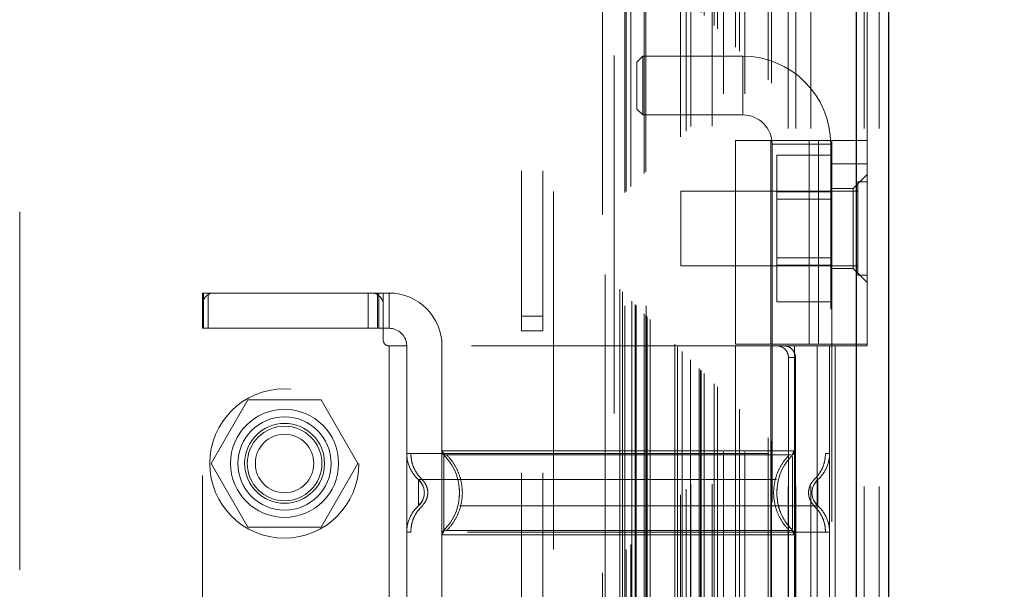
# Model space of a CAD drawing. Header units: inches. Extents: x 0.2 to 10.8, y 0.2 to 8.2.
# Tile 99 of 112: x 9.277 to 9.552, y 3.641 to 3.8. Entities that reach past the tile are written whole.
import ezdxf

# ---------------------------------------------------------------- set-up
doc = ezdxf.new("R2010")
doc.units = ezdxf.units.IN
doc.header["$MEASUREMENT"] = 0
doc.linetypes.add('HIDDEN', pattern=[0.075, 0.05, -0.025])
doc.layers.add('DIMENSIONS', color=140, linetype='Continuous')
doc.styles.add('SLDTEXTSTYLE0', font='TXT', dxfattribs={"width": 0.7})
doc.dimstyles.new('SLDDIMSTYLE0', dxfattribs={"dimtxt": 0.084961, "dimasz": 0.13, "dimexe": 0, "dimexo": 0.0625, "dimgap": 0.02124, "dimtad": 0, "dimtih": 1, "dimtoh": 1, "dimlfac": 12, "dimrnd": 1e-09, "dimzin": 12, "dimdsep": 46, "dimtxsty": 'SLDTEXTSTYLE0', "dimsah": 1, "dimcen": 0.09, "dimadec": 0, "dimazin": 3, "dimtfac": 1, "dimtofl": 0, "dimtmove": 0, "dimatfit": 3, "dimfxl": 0, "dimfrac": 2, "dimtolj": 1, "dimtzin": 12, "dimarcsym": 0})

# ---------------------------------------------------------------- blocks, each defined once
blk = doc.blocks.new('_D_25')
at = {"layer": 'DIMENSIONS'}
for p, q in [((9.56366, 5.41599), (9.9562, 5.41599)), ((9.8312, 5.41599), (9.8312, 4.49475)), ((9.66963, 4.3407), (9.6411, 4.3407)), ((9.6411, 4.3407), (9.6411, 4.20567)), ((9.99278, 4.3407), (10.02131, 4.3407)), ((10.02131, 4.3407), (10.02131, 4.20567)), ((9.6411, 4.20567), (9.66963, 4.20567)), ((10.02131, 4.20567), (9.99278, 4.20567)), ((9.8312, 3.16375), (9.8312, 4.18665)), ((9.56366, 3.16375), (9.9562, 3.16375))]:
    blk.add_line(p, q, dxfattribs=at)
for points in [[(9.8312, 5.41599), (9.8112, 5.28599), (9.8512, 5.28599)], [(9.8312, 3.16375), (9.8512, 3.29375), (9.8112, 3.29375)]]:
    blk.add_solid(points, dxfattribs=at)
at = {"layer": 'DIMENSIONS', "char_height": 0.083333, "attachment_point": 1, "style": 'SLDTEXTSTYLE0'}
for s, insert in [('27.03', (9.66963, 4.46714)), ('686.5', (9.66963, 4.31309))]:
    blk.add_mtext(s, dxfattribs=dict(at, insert=insert))

msp = doc.modelspace()

# ---------------------------------------------------------------- linework, layer by layer
at = {"color": 7, "linetype": 'Continuous', "lineweight": 25}
for p, q in [((9.5106649, 3.1697457), (9.5106649, 5.4109271)), ((9.5196649, 5.4091582), (9.5196649, 3.1697457))]:
    msp.add_line(p, q, dxfattribs=at)
at = {"color": 7, "linetype": 'HIDDEN', "lineweight": 18}
for p, q in [((9.5106649, 3.1697457), (9.5106649, 5.4109271)), ((9.5136649, 5.4091582), (9.5136649, 3.1697457)), ((9.5127862, 3.1697457), (9.5127862, 5.1143949)), ((9.5170288, 3.1697457), (9.5170288, 5.1143949)), ((9.4915889, 3.1697457), (9.4915889, 5.1051624)), ((9.4915889, 3.1697457), (9.4915889, 5.1051624)), ((9.4937102, 3.1697457), (9.4937102, 5.1054213)), ((9.4979529, 3.1697457), (9.4979529, 5.1054213)), ((9.486043, 3.1833798), (9.486043, 5.0919286)), ((9.4869669, 3.1824654), (9.4869669, 5.0928402)), ((9.4769066, 3.1925161), (9.4769066, 5.0827923)), ((9.4780398, 3.1913829), (9.4780398, 5.0839255)), ((9.471838, 3.1975848), (9.471838, 5.0777236)), ((9.4735402, 5.0794582), (9.4735402, 3.1958502)), ((9.479449, 5.0794582), (9.479449, 3.1958502)), ((9.4709329, 3.198488), (9.4709329, 5.076818)), ((9.4667174, 3.2027079), (9.4667174, 5.0726122)), ((9.4671246, 3.2022981), (9.4671246, 5.0730103)), ((9.4672743, 3.2021485), (9.4672743, 5.0731599)), ((9.4680883, 3.2013345), (9.4680883, 5.0739739)), ((9.4630966, 5.0689783), (9.4630966, 3.2063292)), ((9.4642909, 3.2051319), (9.4642909, 5.0701765)), ((9.4644248, 5.0703141), (9.4644248, 3.2049958)), ((9.4644557, 5.0703737), (9.4644557, 3.2049347)), ((9.4703645, 5.0703737), (9.4703645, 3.2049347)), ((9.4606695, 3.2087533), (9.4606695, 5.0665552)), ((9.4615012, 5.0674286), (9.4615012, 3.2078798)), ((9.4615012, 5.0674286), (9.4615012, 3.2078798)), ((9.4619719, 3.2074509), (9.4619719, 5.0678575)), ((9.4599388, 3.209484), (9.4599388, 5.0658244)), ((9.4518049, 3.2176179), (9.4518049, 5.0576905)), ((9.4518049, 5.0576905), (9.4518049, 3.2176179)), ((9.4520087, 3.2174318), (9.4520087, 5.0578795)), ((9.4522215, 3.2172012), (9.4522215, 5.0581072)), ((9.4530549, 3.2163679), (9.4530549, 5.0589405)), ((9.445949, 3.2201959), (9.445949, 5.0551125)), ((9.4490965, 3.2203262), (9.4490965, 5.0549822)), ((9.4490965, 3.2203262), (9.4490965, 5.0549822)), ((9.4513405, 5.0572314), (9.4513405, 3.2180648)), ((9.4513882, 3.2180345), (9.4513882, 5.0572739)), ((9.451949, 3.2201959), (9.451949, 5.0551125)), ((9.4476382, 5.0535239), (9.4476382, 3.2217845)), ((9.4479263, 3.2214964), (9.4479263, 5.053812)), ((9.4488556, 3.2205672), (9.4488556, 5.0547412)), ((9.4445353, 3.2248874), (9.4445353, 5.050421)), ((9.4453084, 3.2241144), (9.4453084, 5.051194)), ((9.4460156, 5.0519193), (9.4460156, 3.2233876)), ((9.4397164, 5.0456198), (9.4397164, 3.2297091)), ((9.4404448, 3.2289779), (9.4404448, 5.0463305)), ((9.4260815, 3.2521624), (9.4260815, 5.0230791)), ((9.4260815, 3.2521624), (9.4260815, 5.0230791)), ((9.442949, 3.2901959), (9.442949, 4.9851125)), ((9.442949, 3.2901959), (9.442949, 4.9851125)), ((9.276949, 3.4464459), (9.276949, 4.8288625)), ((9.4170815, 4.5579541), (9.4170815, 3.7173707)), ((9.4230815, 4.5579541), (9.4230815, 3.7173707)), ((9.4510008, 3.7899564), (9.4493604, 3.7883159)), ((9.4510008, 3.7817543), (9.4510008, 3.7899564)), ((9.478888, 3.7899564), (9.4510008, 3.7899564)), ((9.478888, 3.7735522), (9.478888, 3.7899564)), ((9.4493604, 3.7817543), (9.4493604, 3.7883159)), ((9.4493604, 3.7751926), (9.4493604, 3.7817543)), ((9.4510008, 3.7735522), (9.4510008, 3.7817543)), ((9.4493604, 3.7751926), (9.4510008, 3.7735522)), ((9.4510008, 3.7735522), (9.478888, 3.7735522)), ((9.4769195, 3.7664524), (9.5000474, 3.7664524)), ((9.4769195, 3.7664524), (9.4769195, 3.7095299)), ((9.486762, 3.7664524), (9.486762, 3.7095299)), ((9.5034943, 3.7653501), (9.4870901, 3.7653501)), ((9.4870901, 3.7653501), (9.4870901, 3.5192871)), ((9.4974999, 3.7664524), (9.4974999, 3.7095299)), ((9.5000474, 3.7095299), (9.5000474, 3.7664524)), ((9.5000474, 3.7664524), (9.5038224, 3.7664524)), ((9.5034943, 3.5192871), (9.5034943, 3.7653501)), ((9.5136649, 3.7664524), (9.5038224, 3.7664524)), ((9.5038224, 3.7598908), (9.5038224, 3.7664524)), ((9.5038224, 3.762325), (9.4884057, 3.762325)), ((9.4884057, 3.762325), (9.4884057, 3.752077)), ((9.5136649, 3.7598908), (9.5038224, 3.7598908)), ((9.5038224, 3.7598908), (9.5038224, 3.5269511)), ((9.5136649, 3.756938), (9.5097279, 3.753001)), ((9.5110607, 3.7548499), (9.5110607, 3.7288082)), ((9.5136649, 3.7548499), (9.5110607, 3.7548499)), ((9.4615815, 3.7522457), (9.4615815, 3.7314124)), ((9.5110607, 3.7522457), (9.4615815, 3.7522457)), ((9.5038224, 3.752077), (9.4884057, 3.752077)), ((9.4884057, 3.752077), (9.4884057, 3.7315811)), ((9.5097279, 3.753001), (9.5038224, 3.753001)), ((9.5097279, 3.7306913), (9.5097279, 3.753001)), ((9.5038224, 3.7499916), (9.4884057, 3.7499916)), ((9.4884057, 3.7336666), (9.5038224, 3.7336666)), ((9.4615815, 3.7314124), (9.5110607, 3.7314124)), ((9.5038224, 3.7315811), (9.4884057, 3.7315811)), ((9.4884057, 3.7315811), (9.4884057, 3.7213331)), ((9.5038224, 3.7306913), (9.5097279, 3.7306913)), ((9.5097279, 3.7306913), (9.5136649, 3.7267543)), ((9.5110607, 3.7288082), (9.5136649, 3.7288082)), ((9.3279693, 3.713959), (9.3279693, 3.7238015)), ((9.3279693, 3.7238015), (9.3283261, 3.7238015)), ((9.3283261, 3.713959), (9.3283261, 3.7238015)), ((9.3743011, 3.7238015), (9.3283261, 3.7238015)), ((9.3296098, 3.713959), (9.3296098, 3.7238015)), ((9.3743011, 3.7238015), (9.3772252, 3.7238015)), ((9.3743011, 3.713959), (9.3743011, 3.7238015)), ((9.3768538, 3.713959), (9.3768538, 3.7238015)), ((9.3772252, 3.713959), (9.3772252, 3.7238015)), ((9.3801347, 3.7238015), (9.3772252, 3.7238015)), ((9.3784943, 3.7238015), (9.3784943, 3.713959)), ((9.3801347, 3.7238015), (9.3801347, 3.713959)), ((9.5038224, 3.7213331), (9.4884057, 3.7213331)), ((9.4170815, 3.7173707), (9.4230815, 3.7173707)), ((9.4170815, 3.7132041), (9.4170815, 3.7173707)), ((9.4230815, 3.7173707), (9.4230815, 3.7132041)), ((9.3283261, 3.713959), (9.3279693, 3.713959)), ((9.3279693, 3.5728829), (9.3279693, 3.713959)), ((9.3743011, 3.713959), (9.3283261, 3.713959)), ((9.3772252, 3.713959), (9.3743011, 3.713959)), ((9.3772252, 3.713959), (9.3801347, 3.713959)), ((9.3784943, 3.713959), (9.3784943, 3.7106782)), ((9.4230815, 3.7132041), (9.4170815, 3.7132041)), ((9.4170815, 3.5736207), (9.4170815, 3.7132041)), ((9.4230815, 3.5736207), (9.4230815, 3.7132041)), ((9.3801347, 3.7090377), (9.3801347, 3.5778041)), ((9.3801347, 3.7090377), (9.3801347, 3.5778041)), ((9.3850559, 3.7090377), (9.3801347, 3.7090377)), ((9.3850559, 3.7090377), (9.3850559, 3.679031)), ((9.5031662, 3.7090377), (9.3850559, 3.7090377)), ((9.3850559, 3.7090377), (9.3850559, 3.679031)), ((9.3948985, 3.7090377), (9.3948985, 3.6797417)), ((9.3948985, 3.7090377), (9.3948985, 3.6797417)), ((9.5000474, 3.7095299), (9.4769195, 3.7095299)), ((9.4769195, 3.7090377), (9.4769195, 3.5778041)), ((9.486762, 3.7090377), (9.486762, 3.5778041)), ((9.4933237, 3.7090377), (9.4933237, 3.6797417)), ((9.4933237, 3.7090377), (9.4933237, 3.6797417)), ((9.4996865, 3.7090377), (9.4996865, 3.5778041)), ((9.5038224, 3.7095299), (9.5000474, 3.7095299)), ((9.5031662, 3.7090377), (9.5031662, 3.679031)), ((9.5031662, 3.7090377), (9.5031662, 3.679031)), ((9.5047569, 3.7090377), (9.5031662, 3.7090377)), ((9.5038224, 3.7095299), (9.5136649, 3.7095299)), ((9.5047569, 3.7090377), (9.5047569, 3.5778041)), ((9.5136649, 3.7090377), (9.5047569, 3.7090377)), ((9.4916832, 3.7057569), (9.4916832, 3.581085)), ((9.4916832, 3.7057569), (9.4936166, 3.7057569)), ((9.4936166, 3.7057569), (9.4936166, 3.581085)), ((9.3304393, 3.6761959), (9.3406872, 3.6939459)), ((9.3406872, 3.6939459), (9.3611832, 3.6939459)), ((9.3611832, 3.6939459), (9.3714311, 3.6761959)), ((9.3850559, 3.6570235), (9.3850559, 3.679031)), ((9.3948985, 3.6563128), (9.3948985, 3.6797417)), ((9.4933237, 3.6797417), (9.4933237, 3.6563128)), ((9.5031662, 3.679031), (9.5031662, 3.6570235)), ((9.3406872, 3.6584459), (9.3304393, 3.6761959)), ((9.3714311, 3.6761959), (9.3611832, 3.6584459)), ((9.389949, 3.6685421), (9.3898898, 3.6688312)), ((9.3996656, 3.6695388), (9.3998153, 3.6680272)), ((9.4884068, 3.6680272), (9.4885565, 3.6695388)), ((9.498335, 3.6688444), (9.4982731, 3.6685421)), ((9.3898898, 3.6672233), (9.389949, 3.6675124)), ((9.3998153, 3.6680272), (9.3996656, 3.6665156)), ((9.4982731, 3.6675124), (9.498335, 3.6672101)), ((9.3611832, 3.6584459), (9.3406872, 3.6584459)), ((9.3850559, 3.6570235), (9.3850559, 3.6298184)), ((9.3948985, 3.6563128), (9.3948985, 3.6305291)), ((9.4933237, 3.6563128), (9.4933237, 3.6305291)), ((9.5031662, 3.6570235), (9.5031662, 3.6298184))]:
    msp.add_line(p, q, dxfattribs=at)
for centre, radius in [((9.3508657, 3.6761959), 0.0208333), ((9.3509352, 3.6762293), 0.0150919), ((9.3509352, 3.6761959), 0.0130208), ((9.3509352, 3.6762293), 0.0111549), ((9.3509352, 3.6761959), 0.0104167), ((9.3509352, 3.6761959), 0.0081625)]:
    msp.add_circle(centre, radius, dxfattribs=at)
for centre, radius, start, end in [((9.478888, 3.7653501), 0.0246063, 0, 90), ((9.478888, 3.7653501), 0.0082021, 0, 90), ((9.3312502, 3.7205207), 0.0032808, 90, 180), ((9.3752134, 3.7205207), 0.0032808, 0, 90), ((9.3801347, 3.7090377), 0.0147638, 0, 90), ((9.3801347, 3.7090377), 0.0049213, 0, 90), ((9.3801347, 3.7106782), 0.0016404, 180, 270)]:
    msp.add_arc(centre, radius, start, end, dxfattribs=at)
for points, knots in [([(9.4462914, 5.0521759), (9.4462988, 5.0500342), (9.4463197, 5.0439548), (9.4463372, 5.032919), (9.4463484, 5.0181734), (9.4463492, 5.0010318), (9.4463442, 4.9765166), (9.4463395, 4.9460813), (9.4463441, 4.9007059), (9.446342, 4.8463923), (9.4463432, 4.7278686), (9.4463422, 4.4949404), (9.4463426, 4.107075), (9.4463432, 3.7658216), (9.4463422, 3.53087), (9.4463441, 3.4428776), (9.4463392, 3.3767449), (9.4463428, 3.3323296), (9.4463481, 3.3098871), (9.4463489, 3.2886431), (9.4463378, 3.2699008), (9.4463122, 3.254294), (9.446277, 3.2417345), (9.4462385, 3.2317966), (9.4462089, 3.2259174), (9.4461971, 3.2233034), (9.4461967, 3.2232248)], [0, 0, 0, 0, 0.00351301, 0.00997212, 0.01810181, 0.02770006, 0.03808914, 0.05831368, 0.07762261, 0.11251755, 0.14740331, 0.27203504, 0.49458566, 0.78361212, 0.8317871, 0.87997271, 0.92794446, 0.94026351, 0.95282623, 0.96475661, 0.97510956, 0.98356894, 0.99035635, 0.99571072, 0.99987107, 1, 1, 1, 1]), ([(9.4916832, 3.7057569), (9.4916832, 3.7061916), (9.491599, 3.7066181), (9.4912753, 3.7074144), (9.491036, 3.7077791), (9.4904464, 3.7083843), (9.4900918, 3.7086279), (9.4893361, 3.7089527), (9.4889284, 3.7090377), (9.4885243, 3.7090377)], [0, 0, 0, 0, 0.25, 0.25, 0.5, 0.5, 0.75, 0.75, 1, 1, 1, 1]), ([(9.4905286, 3.7090377), (9.4908935, 3.7090377), (9.4912729, 3.7089619), (9.4920082, 3.7086473), (9.4923601, 3.708408), (9.4929538, 3.7078034), (9.4931988, 3.7074342), (9.4935285, 3.7066337), (9.4936166, 3.7061971), (9.4936166, 3.7057569)], [0, 0, 0, 0, 0.25, 0.25, 0.5, 0.5, 0.75, 0.75, 1, 1, 1, 1]), ([(9.3850542, 3.679031), (9.38505, 3.6776915), (9.3856326, 3.6748829), (9.3873397, 3.6725778), (9.388342, 3.6716886)], [0.052118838, 0.052118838, 0.052118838, 0.052118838, 0.500001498, 0.948006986, 0.948006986, 0.948006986, 0.948006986]), ([(9.3850559, 3.679031), (9.3850641, 3.679031), (9.3850722, 3.679031), (9.3861959, 3.679031), (9.3861985, 3.679031)], [0, 0, 0, 0, 0.99768743, 1, 1, 1, 1]), ([(9.3861963, 3.679031), (9.3862375, 3.6783437), (9.3863208, 3.676954), (9.3869896, 3.6749589), (9.3880123, 3.6731272), (9.3889778, 3.6721437), (9.3894551, 3.6716574)], [0, 0, 0, 0, 0.24733847, 0.50013426, 0.75287024, 1, 1, 1, 1]), ([(9.3861985, 3.679031), (9.387166, 3.679031), (9.3891033, 3.679031), (9.394719, 3.679031), (9.4020764, 3.679031), (9.4110922, 3.679031), (9.4213655, 3.679031), (9.4325158, 3.679031), (9.4441111, 3.679031), (9.4557063, 3.679031), (9.4668567, 3.679031), (9.4771299, 3.679031), (9.4861457, 3.679031), (9.4935032, 3.679031), (9.4991188, 3.679031), (9.5010561, 3.679031), (9.5020237, 3.679031)], [0, 0, 0, 0, 0.07128661, 0.14273884, 0.21419107, 0.2856433, 0.35709553, 0.42854776, 0.49999999, 0.57145221, 0.64290444, 0.71435667, 0.7858089, 0.85726113, 0.92871336, 1, 1, 1, 1]), ([(9.3948984, 3.6797417), (9.3948861, 3.6797417), (9.3979089, 3.6797417), (9.4093191, 3.6797417), (9.4247872, 3.6797417), (9.4441111, 3.6797417), (9.4634349, 3.6797417), (9.4789031, 3.6797417), (9.4903132, 3.6797417), (9.4933361, 3.6797417), (9.4933238, 3.6797417)], [4.71239975, 4.71239975, 4.71239975, 4.71239975, 5.17054869, 5.49779793, 5.89049701, 6.2831961, 6.67589519, 7.06859428, 7.39584352, 7.85399245, 7.85399245, 7.85399245, 7.85399245]), ([(9.3951362, 3.6797493), (9.3951415, 3.6796404), (9.3951523, 3.6794203), (9.3952557, 3.6791038), (9.395408, 3.6788079), (9.3955567, 3.678646), (9.3956303, 3.6785659)], [0, 0, 0, 0, 0.24752197, 0.49999667, 0.75247308, 1, 1, 1, 1]), ([(9.3953896, 3.6574833), (9.3953896, 3.6574555), (9.3953896, 3.6592051), (9.3953896, 3.6638876), (9.3953896, 3.6680272), (9.3953896, 3.6721668), (9.3953896, 3.6768494), (9.3953896, 3.6785989), (9.3953896, 3.6785712)], [3.14159265, 3.14159265, 3.14159265, 3.14159265, 3.92699082, 4.3196899, 4.71238898, 5.10508806, 5.49778714, 6.28318531, 6.28318531, 6.28318531, 6.28318531]), ([(9.3953896, 3.6785712), (9.3955717, 3.6785712), (9.395936, 3.6785712), (9.3988307, 3.6785713), (9.4033351, 3.6785713), (9.409439, 3.6785713), (9.4168723, 3.6785714), (9.4253452, 3.6785714), (9.4345458, 3.6785715), (9.444111, 3.6785715), (9.4536761, 3.6785715), (9.4628766, 3.6785716), (9.4713503, 3.6785716), (9.4787807, 3.6785717), (9.484898, 3.6785717), (9.489352, 3.6785717), (9.4919159, 3.6785718), (9.4922499, 3.6785718), (9.4923607, 3.6785718)], [0, 0, 0, 0, 0.06452972, 0.12906022, 0.19358965, 0.25812213, 0.32265409, 0.38717856, 0.45170728, 0.51623732, 0.58076883, 0.64529575, 0.70982228, 0.77435378, 0.83888782, 0.90341673, 0.96794839, 1, 1, 1, 1]), ([(9.3953896, 3.6574833), (9.3982044, 3.6602148), (9.4014239, 3.6680272), (9.3982044, 3.6758397), (9.3953896, 3.6785712)], [0.027131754, 0.027131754, 0.027131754, 0.027131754, 0.5, 0.972868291, 0.972868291, 0.972868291, 0.972868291]), ([(9.3961392, 3.6786694), (9.3968025, 3.6779417), (9.398129, 3.6764865), (9.3995066, 3.6738374), (9.4003856, 3.6709962), (9.4006878, 3.6680272), (9.4003856, 3.6650583), (9.3995066, 3.6622171), (9.398129, 3.659568), (9.3968025, 3.6581128), (9.3961392, 3.657385)], [0, 0, 0, 0, 0.12508567, 0.25012622, 0.37515537, 0.5, 0.62484463, 0.74987378, 0.87491433, 1, 1, 1, 1]), ([(9.4919778, 3.657385), (9.4913159, 3.6581128), (9.4899924, 3.659568), (9.4886178, 3.6622171), (9.4877407, 3.6650583), (9.4874392, 3.6680272), (9.4877407, 3.6709962), (9.4886178, 3.6738374), (9.4899924, 3.6764865), (9.4913159, 3.6779417), (9.4919778, 3.6786694)], [0, 0, 0, 0, 0.12508578, 0.25012636, 0.37515546, 0.5, 0.62484454, 0.74987364, 0.87491422, 1, 1, 1, 1]), ([(9.4925918, 3.6785659), (9.4926654, 3.678646), (9.4928142, 3.6788079), (9.4929665, 3.6791038), (9.4930699, 3.6794203), (9.4930806, 3.6796404), (9.4930859, 3.6797493)], [0, 0, 0, 0, 0.24752692, 0.50000333, 0.75247803, 1, 1, 1, 1]), ([(9.4928325, 3.6781488), (9.4928325, 3.6780562), (9.4928325, 3.6777679), (9.4928325, 3.6756232), (9.4928325, 3.6721807), (9.4928325, 3.6680272), (9.4928325, 3.6638737), (9.4928325, 3.6604313), (9.4928325, 3.6582866), (9.4928325, 3.6579983), (9.4928325, 3.6579056)], [0, 0, 0, 0, 0.06819173, 0.21212782, 0.35606391, 0.5, 0.64393609, 0.78787218, 0.93180827, 1, 1, 1, 1]), ([(9.498767, 3.6716574), (9.4992443, 3.6721437), (9.5002098, 3.6731272), (9.5012325, 3.6749589), (9.5019013, 3.676954), (9.5019847, 3.6783437), (9.5020259, 3.679031)], [0, 0, 0, 0, 0.24712976, 0.49986574, 0.75266153, 1, 1, 1, 1]), ([(9.5031662, 3.679031), (9.5031662, 3.67765), (9.5028713, 3.6762696), (9.5017426, 3.6737487), (9.5009095, 3.6726093), (9.4998793, 3.6716895)], [0, 0, 0, 0, 0.5, 0.5, 1, 1, 1, 1]), ([(9.5020237, 3.679031), (9.5020263, 3.679031), (9.5031499, 3.679031), (9.5031581, 3.679031), (9.5031662, 3.679031)], [0, 0, 0, 0, 0.00231217, 1, 1, 1, 1]), ([(9.388342, 3.6716886), (9.3883325, 3.6716886), (9.3916112, 3.6716886), (9.4042882, 3.6716886), (9.4219507, 3.6716886), (9.4441111, 3.6716886), (9.4662714, 3.6716886), (9.483934, 3.6716886), (9.4966109, 3.6716886), (9.4998896, 3.6716886), (9.4998801, 3.6716886)], [4.71241411, 4.71241411, 4.71241411, 4.71241411, 5.15721613, 5.48839216, 5.88580339, 6.28321463, 6.68062587, 7.0780371, 7.40921314, 7.85401516, 7.85401516, 7.85401516, 7.85401516]), ([(9.3883428, 3.6646533), (9.3883428, 3.664885), (9.3883428, 3.665351), (9.3883428, 3.6665959), (9.3883428, 3.668025), (9.3883428, 3.6694675), (9.3883428, 3.6706773), (9.3883428, 3.6715244), (9.3883428, 3.6716344), (9.3883428, 3.6716895)], [0, 0, 0, 0, 0.14137991, 0.28448325, 0.4275866, 0.57068995, 0.7137933, 0.85689665, 1, 1, 1, 1]), ([(9.3892912, 3.6717215), (9.3895336, 3.6714756), (9.3900188, 3.6709833), (9.3905281, 3.6700652), (9.3908561, 3.6690716), (9.3909704, 3.6680272), (9.3908561, 3.6669828), (9.3905281, 3.6659892), (9.3900188, 3.6650711), (9.3895336, 3.6645788), (9.3892912, 3.664333)], [0, 0, 0, 0, 0.12483229, 0.24993898, 0.37510563, 0.5, 0.62489437, 0.75006102, 0.87516771, 1, 1, 1, 1]), ([(9.498931, 3.664333), (9.4986886, 3.6645788), (9.4982033, 3.6650711), (9.497694, 3.6659892), (9.497366, 3.6669828), (9.4972517, 3.6680272), (9.497366, 3.6690716), (9.497694, 3.6700652), (9.4982033, 3.6709833), (9.4986886, 3.6714756), (9.498931, 3.6717215)], [0, 0, 0, 0, 0.12483229, 0.24993898, 0.37510563, 0.5, 0.62489437, 0.75006102, 0.87516771, 1, 1, 1, 1]), ([(9.3896555, 3.6696915), (9.3895865, 3.6698727), (9.3894112, 3.6703331), (9.3889712, 3.6709384), (9.3885537, 3.6712475), (9.3883428, 3.6714037)], [0, 0, 0, 0, 0.24310461, 0.61753654, 1, 1, 1, 1]), ([(9.4998793, 3.6714037), (9.4996653, 3.6712502), (9.499242, 3.6709466), (9.4989388, 3.6704619), (9.4987889, 3.6702222)], [0, 0, 0, 0, 0.50546959, 1, 1, 1, 1]), ([(9.4998793, 3.6714011), (9.4998793, 3.6711695), (9.4998793, 3.6707033), (9.4998793, 3.6694592), (9.4998793, 3.6680272), (9.4998793, 3.6665953), (9.4998793, 3.6653512), (9.4998793, 3.664885), (9.4998793, 3.6646533)], [0, 0, 0, 0, 0.16532312, 0.33266156, 0.5, 0.66733844, 0.83467688, 1, 1, 1, 1]), ([(9.3883428, 3.6646508), (9.3885537, 3.664807), (9.3889712, 3.6651161), (9.3894112, 3.6657214), (9.3895865, 3.6661817), (9.3896555, 3.666363)], [0, 0, 0, 0, 0.38246347, 0.7568954, 1, 1, 1, 1]), ([(9.4928325, 3.6574833), (9.4921725, 3.6582094), (9.4908526, 3.6596615), (9.4894899, 3.6622785), (9.4886918, 3.6645982), (9.4885897, 3.6660451), (9.4885565, 3.6665156)], [0, 0, 0, 0, 0.28728901, 0.57453677, 0.86161446, 1, 1, 1, 1]), ([(9.3850559, 3.6570235), (9.3850559, 3.6584045), (9.3853508, 3.6597848), (9.3864795, 3.6623058), (9.3873127, 3.6634452), (9.3883428, 3.664365)], [0, 0, 0, 0, 0.5, 0.5, 1, 1, 1, 1]), ([(9.3894551, 3.6643971), (9.3889778, 3.6639108), (9.3880123, 3.6629272), (9.3869896, 3.6610955), (9.3863208, 3.6591005), (9.3862375, 3.6577107), (9.3861963, 3.6570234)], [0, 0, 0, 0, 0.24712977, 0.49986575, 0.75266154, 1, 1, 1, 1]), ([(9.4998801, 3.6643659), (9.4998896, 3.6643659), (9.4966109, 3.6643659), (9.4839339, 3.6643659), (9.4662714, 3.6643659), (9.4441111, 3.6643659), (9.4219507, 3.6643659), (9.4042882, 3.6643659), (9.3916112, 3.6643659), (9.3883325, 3.6643659), (9.388342, 3.6643659)], [4.71236405, 4.71236405, 4.71236405, 4.71236405, 5.15716608, 5.48834211, 5.88575335, 6.2831646, 6.68057584, 7.07798708, 7.40916311, 7.85396503, 7.85396503, 7.85396503, 7.85396503]), ([(9.5020259, 3.6570234), (9.5019846, 3.6577107), (9.5019013, 3.6591005), (9.5012325, 3.6610955), (9.5002098, 3.6629272), (9.4992443, 3.6639108), (9.498767, 3.6643971)], [0, 0, 0, 0, 0.24733846, 0.50013425, 0.75287023, 1, 1, 1, 1]), ([(9.4987889, 3.6658323), (9.4989388, 3.6655926), (9.499242, 3.6651078), (9.4996653, 3.6648042), (9.4998793, 3.6646508)], [0, 0, 0, 0, 0.49453042, 1, 1, 1, 1]), ([(9.5031679, 3.6570235), (9.5031721, 3.658363), (9.5025895, 3.6611716), (9.5008824, 3.6634767), (9.4998801, 3.6643659)], [0.052118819, 0.052118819, 0.052118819, 0.052118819, 0.500001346, 0.948007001, 0.948007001, 0.948007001, 0.948007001]), ([(9.3861985, 3.6570235), (9.3861959, 3.6570235), (9.3850722, 3.6570235), (9.3850641, 3.6570235), (9.3850559, 3.6570235)], [0, 0, 0, 0, 0.00231254, 1, 1, 1, 1]), ([(9.5020237, 3.6570235), (9.5010561, 3.6570235), (9.4991188, 3.6570235), (9.4935032, 3.6570235), (9.4861457, 3.6570235), (9.4771299, 3.6570235), (9.4668567, 3.6570235), (9.4557063, 3.6570235), (9.4441111, 3.6570235), (9.4325158, 3.6570235), (9.4213655, 3.6570235), (9.4110922, 3.6570235), (9.4020764, 3.6570235), (9.394719, 3.6570235), (9.3891033, 3.6570235), (9.387166, 3.6570235), (9.3861985, 3.6570235)], [0, 0, 0, 0, 0.071286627, 0.142738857, 0.214191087, 0.285643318, 0.357095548, 0.428547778, 0.500000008, 0.571452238, 0.642904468, 0.714356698, 0.785808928, 0.857261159, 0.928713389, 1, 1, 1, 1]), ([(9.4933238, 3.6563128), (9.4933361, 3.6563128), (9.4903132, 3.6563128), (9.4789031, 3.6563128), (9.4634349, 3.6563128), (9.4441111, 3.6563128), (9.4247872, 3.6563128), (9.4093191, 3.6563128), (9.3979089, 3.6563128), (9.3948861, 3.6563128), (9.3948984, 3.6563128)], [4.71239001, 4.71239001, 4.71239001, 4.71239001, 5.17053895, 5.49778819, 5.89048727, 6.28318636, 6.67588545, 7.06858454, 7.39583378, 7.85398272, 7.85398272, 7.85398272, 7.85398272]), ([(9.3956303, 3.6574886), (9.3955567, 3.6574085), (9.395408, 3.6572466), (9.3952557, 3.6569507), (9.3951523, 3.6566342), (9.3951415, 3.6564141), (9.3951362, 3.6563052)], [0, 0, 0, 0, 0.24752693, 0.50000335, 0.75247804, 1, 1, 1, 1]), ([(9.4928319, 3.6574826), (9.4926506, 3.6574827), (9.4922879, 3.6574827), (9.4893909, 3.6574827), (9.4848876, 3.6574828), (9.4787835, 3.6574828), (9.4713496, 3.6574828), (9.4628768, 3.6574829), (9.453676, 3.6574829), (9.444111, 3.657483), (9.4345458, 3.657483), (9.4253454, 3.657483), (9.4168716, 3.6574831), (9.4094418, 3.6574831), (9.4033247, 3.6574832), (9.3988695, 3.6574832), (9.3963078, 3.6574832), (9.3959728, 3.6574833), (9.3958616, 3.6574833)], [0, 0, 0, 0, 0.06453173, 0.12906341, 0.19359233, 0.25812639, 0.3226579, 0.38718445, 0.45171139, 0.51624291, 0.58077297, 0.6453017, 0.70982619, 0.77435817, 0.83889066, 0.9034201, 0.96795062, 1, 1, 1, 1]), ([(9.4930859, 3.6563052), (9.4930806, 3.6564141), (9.4930699, 3.6566342), (9.4929665, 3.6569507), (9.4928142, 3.6572466), (9.4926654, 3.6574085), (9.4925918, 3.6574886)], [0, 0, 0, 0, 0.24752196, 0.49999665, 0.75247307, 1, 1, 1, 1]), ([(9.5031662, 3.6570235), (9.5031581, 3.6570235), (9.5031499, 3.6570235), (9.5020263, 3.6570235), (9.5020237, 3.6570235)], [0, 0, 0, 0, 0.997687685, 1, 1, 1, 1])]:
    msp.add_open_spline(points, degree=3, knots=knots, dxfattribs=at)
for points in [[(9.3948985, 3.6797417), (9.3948985, 3.6793072), (9.3950796, 3.6788756), (9.3953896, 3.6785712)], [(9.4928325, 3.6574833), (9.4900395, 3.6602258), (9.4867741, 3.6680272), (9.4900395, 3.6758287), (9.4928325, 3.6785712)], [(9.4933238, 3.6797417), (9.4933295, 3.6793174), (9.4931394, 3.6788643), (9.4928326, 3.6785711)], [(9.3899772, 3.6680272), (9.3899772, 3.6694007), (9.3893679, 3.6707741), (9.3883428, 3.6716895)], [(9.4982449, 3.6680272), (9.4982449, 3.6694007), (9.4988543, 3.6707741), (9.4998793, 3.6716895)], [(9.4982464, 3.6680272), (9.4982464, 3.6694008), (9.4988544, 3.6707744), (9.4998799, 3.6716888)], [(9.3883428, 3.664365), (9.3893679, 3.6652803), (9.3899772, 3.6666538), (9.3899772, 3.6680272)], [(9.4998793, 3.664365), (9.4988543, 3.6652803), (9.4982449, 3.6666538), (9.4982449, 3.6680272)], [(9.4998799, 3.6643657), (9.4988544, 3.6652801), (9.4982464, 3.6666537), (9.4982464, 3.6680272)], [(9.3948984, 3.6563128), (9.3948927, 3.6567371), (9.3950828, 3.6571902), (9.3953895, 3.6574834)], [(9.4933237, 3.6563128), (9.4933237, 3.6567472), (9.4931425, 3.6571789), (9.4928325, 3.6574833)]]:
    msp.add_open_spline(points, degree=3, dxfattribs=at)

# ---------------------------------------------------------------- dimensions: what is measured, and where the dimension line sits
at = {"layer": 'DIMENSIONS'}
dim = msp.add_linear_dim(base=(9.8312015, 3.1637457), p1=(9.5136649, 5.4159949), p2=(9.5136649, 3.1637457), angle=90, dimstyle='SLDDIMSTYLE0', dxfattribs=at)
dim.commit()
dim.dimension.update_dxf_attribs({"geometry": '_D_25', "text_midpoint": (9.8312015, 4.3406982), "dimtype": 160})

doc.saveas('drawing.dxf')
